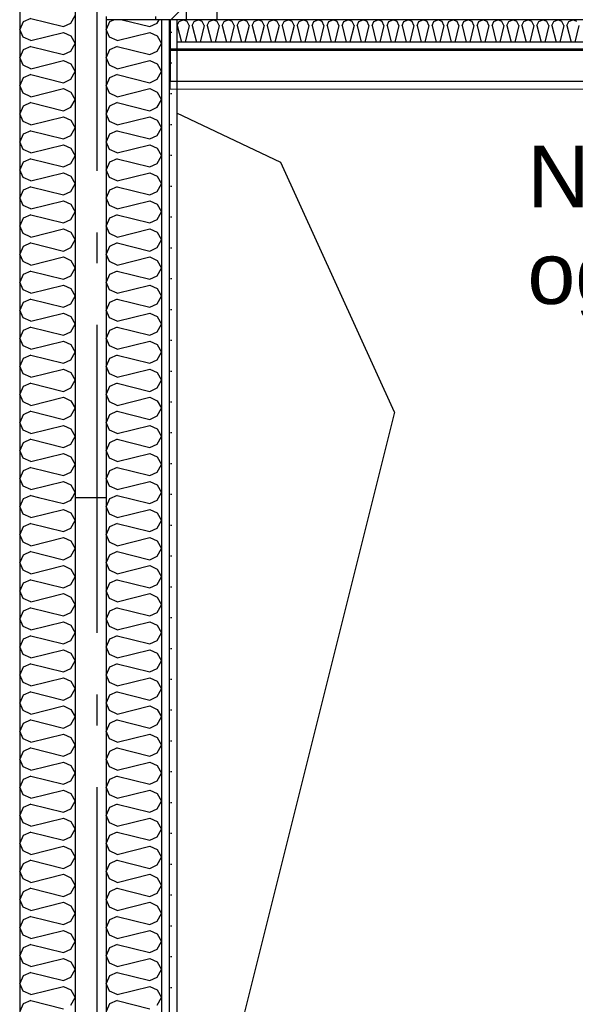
# Model space of a CAD drawing. Header units: millimetres. Extents: x -8544 to 51179, y -2070 to 23603.
# Tile 122 of 174: x 25692 to 26593, y 5248 to 6845. Entities that reach past the tile are written whole.
import ezdxf
from ezdxf.enums import TextEntityAlignment as Align

# ---------------------------------------------------------------- set-up
doc = ezdxf.new("R2010")
doc.units = ezdxf.units.MM
doc.header["$LTSCALE"] = 0.5
doc.header["$MEASUREMENT"] = 0
doc.linetypes.add('Akselinje', pattern=[1500, 1000, -200, 100, -200])
doc.linetypes.add('PLINE', pattern=[0])
for name, color, linetype in [('223- Bjelker', 7, 'Continuous'), ('223- Bjelker (Skravur)', 7, 'Continuous'), ('242- Ikke-bærende innervegger', 7, 'Continuous'), ('242- Ikke-bærende innervegger (Skravur)', 7, 'Continuous'), ('242- Ikke-bærende innervegger (Skravur)(Nye konstruksjoner)', 7, 'Continuous'), ('242- Ikke-bærende innervegger(Nye konstruksjoner)', 7, 'Continuous'), ('256- Faste himlinger og overflatebehandling (Skravur)(Nye konstruksjoner)', 7, 'Continuous'), ('256- Faste himlinger og overflatebehandling(Nye konstruksjoner)', 7, 'Continuous'), ('261- Primærkonstruksjon (tak)', 7, 'Continuous'), ('82-- Modullinjer', 7, 'Continuous'), ('832- Tekst bygning(Nye konstruksjoner)', 7, 'Continuous')]:
    doc.layers.add(name, color=color, linetype=linetype)
doc.layers.add('236- Innvendig kledning og overflate(Nye konstruksjoner)', color=7, linetype='Continuous', lineweight=0)
doc.styles.add('GENERATED_STYLE_1', font='arial.ttf')
doc.styles.add('GENERATED_STYLE_3', font='arial.ttf')
doc.dimstyles.new('GENERATED_STYLE__2', dxfattribs={"dimtxt": 0.18, "dimasz": 182.4, "dimexe": 0.18, "dimexo": 0.0625, "dimgap": 0, "dimtad": 0, "dimtih": 1, "dimtoh": 1, "dimdec": 4, "dimzin": 0, "dimdsep": 46, "dimcen": 0.09, "dimadec": 0, "dimazin": 0, "dimtfac": 1, "dimtdec": 4, "dimtmove": 0, "dimatfit": 3, "dimldrblk": 'ARROWHEAD_5', "dimfxl": 1, "dimtolj": 1, "dimtzin": 0, "dimarcsym": 0})
pattern_1 = [(270, (0, 0), (86.60254, 0), [0, -50]), (270, (43.3, -25), (86.60254, 0), [0, -50])]

# ---------------------------------------------------------------- blocks, each defined once
blk = doc.blocks.new('*X16')
at = {"layer": '242- Ikke-bærende innervegger (Skravur)', "linetype": 'PLINE'}
for p, q in [((25837.8, 6841.5), (25831.9, 6829.1)), ((25845.6, 6845.1), (25837.8, 6841.5)), ((25858.1, 6845.1), (25902.8, 6833.9)), ((25902.8, 6833.9), (25915, 6839.4)), ((25915, 6839.4), (25918.1, 6845.1)), ((25837.8, 6816.7), (25831.9, 6829.1)), ((25850, 6811.1), (25902.8, 6824.3)), ((25902.8, 6824.3), (25915, 6818.8)), ((25850, 6811.1), (25837.8, 6816.7)), ((25915, 6818.8), (25921.9, 6806.3)), ((25915, 6793.9), (25921.9, 6806.3)), ((25837.8, 6796), (25831.9, 6783.6)), ((25850, 6801.6), (25837.8, 6796)), ((25850, 6801.6), (25902.8, 6788.4)), ((25902.8, 6788.4), (25915, 6793.9)), ((25837.8, 6771.1), (25831.9, 6783.6)), ((25850, 6765.6), (25902.8, 6778.8)), ((25902.8, 6778.8), (25915, 6773.2)), ((25850, 6765.6), (25837.8, 6771.1)), ((25915, 6773.2), (25921.9, 6760.8)), ((25915, 6748.4), (25921.9, 6760.8)), ((25837.8, 6750.5), (25831.9, 6738.1)), ((25850, 6756), (25837.8, 6750.5)), ((25850, 6756), (25902.8, 6742.8)), ((25902.8, 6742.8), (25915, 6748.4)), ((25837.8, 6725.6), (25831.9, 6738.1)), ((25850, 6720.1), (25837.8, 6725.6)), ((25850, 6720.1), (25902.8, 6733.3)), ((25902.8, 6733.3), (25915, 6727.7)), ((25915, 6727.7), (25921.9, 6715.3)), ((25850, 6710.5), (25837.8, 6705)), ((25850, 6710.5), (25902.8, 6697.3)), ((25915, 6702.9), (25921.9, 6715.3)), ((25837.8, 6705), (25831.9, 6692.5)), ((25902.8, 6697.3), (25915, 6702.9)), ((25837.8, 6680.1), (25831.9, 6692.5)), ((25850, 6674.5), (25837.8, 6680.1)), ((25850, 6674.5), (25902.8, 6687.7)), ((25902.8, 6687.7), (25915, 6682.2)), ((25915, 6682.2), (25921.9, 6669.8)), ((25850, 6665), (25837.8, 6659.4)), ((25850, 6665), (25902.8, 6651.8)), ((25915, 6657.3), (25921.9, 6669.8)), ((25837.8, 6659.4), (25831.9, 6647)), ((25837.8, 6634.6), (25831.9, 6647)), ((25902.8, 6651.8), (25915, 6657.3)), ((25850, 6629), (25837.8, 6634.6)), ((25850, 6629), (25902.8, 6642.2)), ((25902.8, 6642.2), (25915, 6636.7)), ((25915, 6636.7), (25921.9, 6624.2)), ((25837.8, 6613.9), (25831.9, 6601.5)), ((25850, 6619.5), (25837.8, 6613.9)), ((25850, 6619.5), (25902.8, 6606.3)), ((25915, 6611.8), (25921.9, 6624.2)), ((25837.8, 6589), (25831.9, 6601.5)), ((25902.8, 6606.3), (25915, 6611.8)), ((25850, 6583.5), (25837.8, 6589)), ((25850, 6583.5), (25902.8, 6596.7)), ((25902.8, 6596.7), (25915, 6591.1)), ((25915, 6591.1), (25921.9, 6578.7)), ((25837.8, 6568.4), (25831.9, 6555.9)), ((25850, 6573.9), (25837.8, 6568.4)), ((25850, 6573.9), (25902.8, 6560.7)), ((25902.8, 6560.7), (25915, 6566.3)), ((25915, 6566.3), (25921.9, 6578.7)), ((25837.8, 6543.5), (25831.9, 6555.9)), ((25850, 6538), (25902.8, 6551.2)), ((25902.8, 6551.2), (25915, 6545.6)), ((25850, 6538), (25837.8, 6543.5)), ((25915, 6545.6), (25921.9, 6533.2)), ((25837.8, 6522.8), (25831.9, 6510.4)), ((25850, 6528.4), (25837.8, 6522.8)), ((25850, 6528.4), (25902.8, 6515.2)), ((25902.8, 6515.2), (25915, 6520.7)), ((25915, 6520.7), (25921.9, 6533.2)), ((25837.8, 6498), (25831.9, 6510.4)), ((25850, 6492.4), (25902.8, 6505.6)), ((25902.8, 6505.6), (25915, 6500.1)), ((25850, 6492.4), (25837.8, 6498)), ((25915, 6500.1), (25921.9, 6487.7)), ((25915, 6475.2), (25921.9, 6487.7)), ((25837.8, 6477.3), (25831.9, 6464.9)), ((25850, 6482.9), (25837.8, 6477.3)), ((25850, 6482.9), (25902.8, 6469.7)), ((25902.8, 6469.7), (25915, 6475.2)), ((25837.8, 6452.5), (25831.9, 6464.9)), ((25850, 6446.9), (25902.8, 6460.1)), ((25902.8, 6460.1), (25915, 6454.6)), ((25915, 6454.6), (25921.9, 6442.1)), ((25850, 6446.9), (25837.8, 6452.5)), ((25915, 6429.7), (25921.9, 6442.1)), ((25837.8, 6431.8), (25831.9, 6419.4)), ((25850, 6437.3), (25837.8, 6431.8)), ((25850, 6437.3), (25902.8, 6424.1)), ((25902.8, 6424.1), (25915, 6429.7)), ((25837.8, 6406.9), (25831.9, 6419.4)), ((25850, 6401.4), (25837.8, 6406.9)), ((25850, 6401.4), (25902.8, 6414.6)), ((25902.8, 6414.6), (25915, 6409)), ((25915, 6409), (25921.9, 6396.6)), ((25850, 6391.8), (25837.8, 6386.3)), ((25850, 6391.8), (25902.8, 6378.6)), ((25915, 6384.2), (25921.9, 6396.6)), ((25837.8, 6386.3), (25831.9, 6373.8)), ((25902.8, 6378.6), (25915, 6384.2)), ((25837.8, 6361.4), (25831.9, 6373.8)), ((25850, 6355.9), (25837.8, 6361.4)), ((25850, 6355.9), (25902.8, 6369.1)), ((25902.8, 6369.1), (25915, 6363.5)), ((25915, 6363.5), (25921.9, 6351.1)), ((25850, 6346.3), (25837.8, 6340.7)), ((25850, 6346.3), (25902.8, 6333.1)), ((25915, 6338.6), (25921.9, 6351.1)), ((25837.8, 6340.7), (25831.9, 6328.3)), ((25837.8, 6315.9), (25831.9, 6328.3)), ((25902.8, 6333.1), (25915, 6338.6)), ((25850, 6310.3), (25837.8, 6315.9)), ((25850, 6310.3), (25902.8, 6323.5)), ((25902.8, 6323.5), (25915, 6318)), ((25915, 6318), (25921.9, 6305.5)), ((25837.8, 6295.2), (25831.9, 6282.8)), ((25850, 6300.8), (25837.8, 6295.2)), ((25850, 6300.8), (25902.8, 6287.6)), ((25915, 6293.1), (25921.9, 6305.5)), ((25837.8, 6270.3), (25831.9, 6282.8)), ((25902.8, 6287.6), (25915, 6293.1)), ((25850, 6264.8), (25837.8, 6270.3)), ((25850, 6264.8), (25902.8, 6278)), ((25902.8, 6278), (25915, 6272.4)), ((25915, 6272.4), (25921.9, 6260)), ((25837.8, 6249.7), (25831.9, 6237.3)), ((25850, 6255.2), (25837.8, 6249.7)), ((25850, 6255.2), (25902.8, 6242)), ((25902.8, 6242), (25915, 6247.6)), ((25915, 6247.6), (25921.9, 6260)), ((25837.8, 6224.8), (25831.9, 6237.3)), ((25850, 6219.3), (25902.8, 6232.5)), ((25902.8, 6232.5), (25915, 6226.9)), ((25850, 6219.3), (25837.8, 6224.8)), ((25915, 6226.9), (25921.9, 6214.5)), ((25915, 6202.1), (25921.9, 6214.5)), ((25837.8, 6204.2), (25831.9, 6191.7)), ((25850, 6209.7), (25837.8, 6204.2)), ((25850, 6209.7), (25902.8, 6196.5)), ((25902.8, 6196.5), (25915, 6202.1)), ((25837.8, 6179.3), (25831.9, 6191.7)), ((25850, 6173.7), (25902.8, 6186.9)), ((25902.8, 6186.9), (25915, 6181.4)), ((25850, 6173.7), (25837.8, 6179.3)), ((25915, 6181.4), (25921.9, 6169)), ((25915, 6156.5), (25921.9, 6169)), ((25837.8, 6158.6), (25831.9, 6146.2)), ((25850, 6164.2), (25837.8, 6158.6)), ((25850, 6164.2), (25902.8, 6151)), ((25902.8, 6151), (25915, 6156.5)), ((25837.8, 6133.8), (25831.9, 6146.2)), ((25850, 6128.2), (25902.8, 6141.4)), ((25902.8, 6141.4), (25915, 6135.9)), ((25915, 6135.9), (25921.9, 6123.4)), ((25850, 6128.2), (25837.8, 6133.8)), ((25850, 6118.7), (25837.8, 6113.1)), ((25850, 6118.7), (25902.8, 6105.5)), ((25915, 6111), (25921.9, 6123.4)), ((25837.8, 6113.1), (25831.9, 6100.7)), ((25902.8, 6105.5), (25915, 6111)), ((25837.8, 6088.2), (25831.9, 6100.7)), ((25850, 6082.7), (25837.8, 6088.2)), ((25850, 6082.7), (25902.8, 6095.9)), ((25902.8, 6095.9), (25915, 6090.3)), ((25915, 6090.3), (25921.9, 6077.9)), ((25850, 6073.1), (25837.8, 6067.6)), ((25850, 6073.1), (25902.8, 6059.9)), ((25915, 6065.5), (25921.9, 6077.9)), ((25837.8, 6067.6), (25831.9, 6055.1)), ((25837.8, 6042.7), (25831.9, 6055.1)), ((25902.8, 6059.9), (25915, 6065.5)), ((25850, 6037.2), (25837.8, 6042.7)), ((25850, 6037.2), (25902.8, 6050.4)), ((25902.8, 6050.4), (25915, 6044.8)), ((25915, 6044.8), (25921.9, 6032.4)), ((25850, 6027.6), (25837.8, 6022)), ((25850, 6027.6), (25902.8, 6014.4)), ((25915, 6019.9), (25921.9, 6032.4)), ((25837.8, 6022), (25831.9, 6009.6)), ((25837.8, 5997.2), (25831.9, 6009.6)), ((25902.8, 6014.4), (25915, 6019.9)), ((25850, 5991.6), (25837.8, 5997.2)), ((25850, 5991.6), (25902.8, 6004.8)), ((25902.8, 6004.8), (25915, 5999.3)), ((25915, 5999.3), (25921.9, 5986.9)), ((25837.8, 5976.5), (25831.9, 5964.1)), ((25850, 5982.1), (25837.8, 5976.5)), ((25850, 5982.1), (25902.8, 5968.9)), ((25915, 5974.4), (25921.9, 5986.9)), ((25837.8, 5951.7), (25831.9, 5964.1)), ((25850, 5946.1), (25902.8, 5959.3)), ((25902.8, 5968.9), (25915, 5974.4)), ((25902.8, 5959.3), (25915, 5953.8)), ((25850, 5946.1), (25837.8, 5951.7)), ((25915, 5953.8), (25921.9, 5941.3)), ((25837.8, 5931), (25831.9, 5918.6)), ((25850, 5936.5), (25837.8, 5931)), ((25850, 5936.5), (25902.8, 5923.3)), ((25902.8, 5923.3), (25915, 5928.9)), ((25915, 5928.9), (25921.9, 5941.3)), ((25837.8, 5906.1), (25831.9, 5918.6)), ((25850, 5900.6), (25902.8, 5913.8)), ((25902.8, 5913.8), (25915, 5908.2)), ((25850, 5900.6), (25837.8, 5906.1)), ((25915, 5908.2), (25921.9, 5895.8)), ((25915, 5883.4), (25921.9, 5895.8)), ((25837.8, 5885.5), (25831.9, 5873)), ((25850, 5891), (25837.8, 5885.5)), ((25850, 5891), (25902.8, 5877.8)), ((25902.8, 5877.8), (25915, 5883.4)), ((25837.8, 5860.6), (25831.9, 5873)), ((25850, 5855.1), (25902.8, 5868.3)), ((25902.8, 5868.3), (25915, 5862.7)), ((25850, 5855.1), (25837.8, 5860.6)), ((25915, 5862.7), (25921.9, 5850.3)), ((25915, 5837.8), (25921.9, 5850.3)), ((25837.8, 5839.9), (25831.9, 5827.5)), ((25850, 5845.5), (25837.8, 5839.9)), ((25850, 5845.5), (25902.8, 5832.3)), ((25902.8, 5832.3), (25915, 5837.8)), ((25837.8, 5815.1), (25831.9, 5827.5)), ((25850, 5809.5), (25837.8, 5815.1)), ((25850, 5809.5), (25902.8, 5822.7)), ((25902.8, 5822.7), (25915, 5817.2)), ((25915, 5817.2), (25921.9, 5804.7)), ((25850, 5800), (25837.8, 5794.4)), ((25850, 5800), (25902.8, 5786.8)), ((25915, 5792.3), (25921.9, 5804.7)), ((25837.8, 5794.4), (25831.9, 5782)), ((25902.8, 5786.8), (25915, 5792.3)), ((25837.8, 5769.5), (25831.9, 5782)), ((25850, 5764), (25837.8, 5769.5)), ((25850, 5764), (25902.8, 5777.2)), ((25902.8, 5777.2), (25915, 5771.6)), ((25915, 5771.6), (25921.9, 5759.2)), ((25850, 5754.4), (25837.8, 5748.9)), ((25850, 5754.4), (25902.8, 5741.2)), ((25915, 5746.8), (25921.9, 5759.2)), ((25837.8, 5748.9), (25831.9, 5736.5)), ((25837.8, 5724), (25831.9, 5736.5)), ((25902.8, 5741.2), (25915, 5746.8)), ((25850, 5718.5), (25837.8, 5724)), ((25850, 5718.5), (25902.8, 5731.7)), ((25902.8, 5731.7), (25915, 5726.1)), ((25915, 5726.1), (25921.9, 5713.7)), ((25837.8, 5703.4), (25831.9, 5690.9)), ((25850, 5708.9), (25837.8, 5703.4)), ((25850, 5708.9), (25902.8, 5695.7)), ((25915, 5701.3), (25921.9, 5713.7)), ((25837.8, 5678.5), (25831.9, 5690.9)), ((25902.8, 5695.7), (25915, 5701.3)), ((25850, 5672.9), (25837.8, 5678.5)), ((25850, 5672.9), (25902.8, 5686.1)), ((25902.8, 5686.1), (25915, 5680.6)), ((25915, 5680.6), (25921.9, 5668.2)), ((25837.8, 5657.8), (25831.9, 5645.4)), ((25850, 5663.4), (25837.8, 5657.8)), ((25850, 5663.4), (25902.8, 5650.2)), ((25902.8, 5650.2), (25915, 5655.7)), ((25915, 5655.7), (25921.9, 5668.2)), ((25837.8, 5633), (25831.9, 5645.4)), ((25850, 5627.4), (25902.8, 5640.6)), ((25902.8, 5640.6), (25915, 5635.1)), ((25850, 5627.4), (25837.8, 5633)), ((25915, 5635.1), (25921.9, 5622.6)), ((25837.8, 5612.3), (25831.9, 5599.9)), ((25850, 5617.8), (25837.8, 5612.3)), ((25850, 5617.8), (25902.8, 5604.7)), ((25902.8, 5604.7), (25915, 5610.2)), ((25915, 5610.2), (25921.9, 5622.6)), ((25837.8, 5587.4), (25831.9, 5599.9)), ((25850, 5581.9), (25902.8, 5595.1)), ((25902.8, 5595.1), (25915, 5589.5)), ((25850, 5581.9), (25837.8, 5587.4)), ((25915, 5589.5), (25921.9, 5577.1)), ((25915, 5564.7), (25921.9, 5577.1)), ((25837.8, 5566.8), (25831.9, 5554.3)), ((25850, 5572.3), (25837.8, 5566.8)), ((25850, 5572.3), (25902.8, 5559.1)), ((25902.8, 5559.1), (25915, 5564.7)), ((25837.8, 5541.9), (25831.9, 5554.3)), ((25850, 5536.4), (25902.8, 5549.6)), ((25902.8, 5549.6), (25915, 5544)), ((25915, 5544), (25921.9, 5531.6)), ((25850, 5536.4), (25837.8, 5541.9)), ((25915, 5519.1), (25921.9, 5531.6)), ((25837.8, 5521.2), (25831.9, 5508.8)), ((25850, 5526.8), (25837.8, 5521.2)), ((25850, 5526.8), (25902.8, 5513.6)), ((25902.8, 5513.6), (25915, 5519.1)), ((25837.8, 5496.4), (25831.9, 5508.8)), ((25850, 5490.8), (25837.8, 5496.4)), ((25850, 5490.8), (25902.8, 5504)), ((25902.8, 5504), (25915, 5498.5)), ((25915, 5498.5), (25921.9, 5486)), ((25850, 5481.3), (25837.8, 5475.7)), ((25850, 5481.3), (25902.8, 5468.1)), ((25915, 5473.6), (25921.9, 5486)), ((25837.8, 5475.7), (25831.9, 5463.3)), ((25902.8, 5468.1), (25915, 5473.6)), ((25837.8, 5450.9), (25831.9, 5463.3)), ((25850, 5445.3), (25837.8, 5450.9)), ((25850, 5445.3), (25902.8, 5458.5)), ((25902.8, 5458.5), (25915, 5453)), ((25915, 5453), (25921.9, 5440.5)), ((25850, 5435.7), (25837.8, 5430.2)), ((25850, 5435.7), (25902.8, 5422.5)), ((25915, 5428.1), (25921.9, 5440.5)), ((25837.8, 5430.2), (25831.9, 5417.8)), ((25837.8, 5405.3), (25831.9, 5417.8)), ((25902.8, 5422.5), (25915, 5428.1)), ((25850, 5399.8), (25837.8, 5405.3)), ((25850, 5399.8), (25902.8, 5413)), ((25902.8, 5413), (25915, 5407.4)), ((25915, 5407.4), (25921.9, 5395)), ((25837.8, 5384.7), (25831.9, 5372.2)), ((25850, 5390.2), (25837.8, 5384.7)), ((25850, 5390.2), (25902.8, 5377)), ((25915, 5382.6), (25921.9, 5395)), ((25837.8, 5359.8), (25831.9, 5372.2)), ((25902.8, 5377), (25915, 5382.6)), ((25850, 5354.3), (25837.8, 5359.8)), ((25850, 5354.3), (25902.8, 5367.4)), ((25902.8, 5367.4), (25915, 5361.9)), ((25915, 5361.9), (25921.9, 5349.5)), ((25837.8, 5339.1), (25831.9, 5326.7)), ((25850, 5344.7), (25837.8, 5339.1)), ((25850, 5344.7), (25902.8, 5331.5)), ((25902.8, 5331.5), (25915, 5337)), ((25915, 5337), (25921.9, 5349.5)), ((25837.8, 5314.3), (25831.9, 5326.7)), ((25850, 5308.7), (25902.8, 5321.9)), ((25902.8, 5321.9), (25915, 5316.4)), ((25850, 5308.7), (25837.8, 5314.3)), ((25915, 5316.4), (25921.9, 5303.9)), ((25915, 5291.5), (25921.9, 5303.9)), ((25837.8, 5293.6), (25831.9, 5281.2)), ((25850, 5299.2), (25837.8, 5293.6)), ((25850, 5299.2), (25902.8, 5286)), ((25902.8, 5286), (25915, 5291.5)), ((25837.8, 5268.7), (25831.9, 5281.2)), ((25850, 5263.2), (25902.8, 5276.4)), ((25902.8, 5276.4), (25915, 5270.8)), ((25850, 5263.2), (25837.8, 5268.7)), ((25915, 5270.8), (25921.9, 5258.4)), ((25915, 5246), (25921.9, 5258.4)), ((25837.8, 5248.1), (25831.9, 5235.6)), ((25850, 5253.6), (25837.8, 5248.1)), ((25850, 5253.6), (25902.8, 5240.4))]:
    blk.add_line(p, q, dxfattribs=at)
blk = doc.blocks.new('*X50')
at = {"layer": '256- Faste himlinger og overflatebehandling (Skravur)(Nye konstruksjoner)', "linetype": 'PLINE'}
for p, q in [((25947.5, 6835.4), (25950.5, 6841.9)), ((25950.5, 6841.9), (25957.1, 6845.1)), ((25963.7, 6841.9), (25957.1, 6845.1)), ((25966.7, 6835.4), (25963.7, 6841.9)), ((25971.8, 6835.4), (25974.8, 6841.9)), ((25974.8, 6841.9), (25981.4, 6845.1)), ((25988, 6841.9), (25981.4, 6845.1)), ((25991, 6835.4), (25988, 6841.9)), ((25996.1, 6835.4), (25999.1, 6841.9)), ((25999.1, 6841.9), (26005.7, 6845.1)), ((26012.4, 6841.9), (26005.7, 6845.1)), ((26015.3, 6835.4), (26012.4, 6841.9)), ((26020.4, 6835.4), (26023.4, 6841.9)), ((26023.4, 6841.9), (26030, 6845.1)), ((26036.7, 6841.9), (26030, 6845.1)), ((26039.6, 6835.4), (26036.7, 6841.9)), ((26044.7, 6835.4), (26047.7, 6841.9)), ((26047.7, 6841.9), (26054.3, 6845.1)), ((26061, 6841.9), (26054.3, 6845.1)), ((26063.9, 6835.4), (26061, 6841.9)), ((26069, 6835.4), (26072, 6841.9)), ((26072, 6841.9), (26078.6, 6845.1)), ((26085.3, 6841.9), (26078.6, 6845.1)), ((26088.2, 6835.4), (26085.3, 6841.9)), ((26093.3, 6835.4), (26096.3, 6841.9)), ((26096.3, 6841.9), (26102.9, 6845.1)), ((26109.6, 6841.9), (26102.9, 6845.1)), ((26112.5, 6835.4), (26109.6, 6841.9)), ((26117.6, 6835.4), (26120.6, 6841.9)), ((26120.6, 6841.9), (26127.2, 6845.1)), ((26133.9, 6841.9), (26127.2, 6845.1)), ((26136.8, 6835.4), (26133.9, 6841.9)), ((26141.9, 6835.4), (26144.9, 6841.9)), ((26144.9, 6841.9), (26151.5, 6845.1)), ((26158.2, 6841.9), (26151.5, 6845.1)), ((26161.1, 6835.4), (26158.2, 6841.9)), ((26166.2, 6835.4), (26169.2, 6841.9)), ((26169.2, 6841.9), (26175.8, 6845.1)), ((26182.5, 6841.9), (26175.8, 6845.1)), ((26185.4, 6835.4), (26182.5, 6841.9)), ((26190.5, 6835.4), (26193.5, 6841.9)), ((26193.5, 6841.9), (26200.1, 6845.1)), ((26206.8, 6841.9), (26200.1, 6845.1)), ((26209.7, 6835.4), (26206.8, 6841.9)), ((26214.9, 6835.4), (26217.8, 6841.9)), ((26217.8, 6841.9), (26224.5, 6845.1)), ((26231.1, 6841.9), (26224.5, 6845.1)), ((26234.1, 6835.4), (26231.1, 6841.9)), ((26239.2, 6835.4), (26242.1, 6841.9)), ((26242.1, 6841.9), (26248.8, 6845.1)), ((26255.4, 6841.9), (26248.8, 6845.1)), ((26258.4, 6835.4), (26255.4, 6841.9)), ((26263.5, 6835.4), (26266.4, 6841.9)), ((26266.4, 6841.9), (26273.1, 6845.1)), ((26279.7, 6841.9), (26273.1, 6845.1)), ((26282.7, 6835.4), (26279.7, 6841.9)), ((26287.8, 6835.4), (26290.7, 6841.9)), ((26290.7, 6841.9), (26297.4, 6845.1)), ((26304, 6841.9), (26297.4, 6845.1)), ((26307, 6835.4), (26304, 6841.9)), ((26312.1, 6835.4), (26315, 6841.9)), ((26315, 6841.9), (26321.7, 6845.1)), ((26328.3, 6841.9), (26321.7, 6845.1)), ((26331.3, 6835.4), (26328.3, 6841.9)), ((26336.4, 6835.4), (26339.3, 6841.9)), ((26339.3, 6841.9), (26346, 6845.1)), ((26352.6, 6841.9), (26346, 6845.1)), ((26355.6, 6835.4), (26352.6, 6841.9)), ((26360.7, 6835.4), (26363.6, 6841.9)), ((26363.6, 6841.9), (26370.3, 6845.1)), ((26376.9, 6841.9), (26370.3, 6845.1)), ((26379.9, 6835.4), (26376.9, 6841.9)), ((26385, 6835.4), (26387.9, 6841.9)), ((26387.9, 6841.9), (26394.6, 6845.1)), ((26401.2, 6841.9), (26394.6, 6845.1)), ((26404.2, 6835.4), (26401.2, 6841.9)), ((26409.3, 6835.4), (26412.3, 6841.9)), ((26412.3, 6841.9), (26418.9, 6845.1)), ((26425.5, 6841.9), (26418.9, 6845.1)), ((26428.5, 6835.4), (26425.5, 6841.9)), ((26433.6, 6835.4), (26436.6, 6841.9)), ((26436.6, 6841.9), (26443.2, 6845.1)), ((26449.8, 6841.9), (26443.2, 6845.1)), ((26452.8, 6835.4), (26449.8, 6841.9)), ((26457.9, 6835.4), (26460.9, 6841.9)), ((26460.9, 6841.9), (26467.5, 6845.1)), ((26474.1, 6841.9), (26467.5, 6845.1)), ((26477.1, 6835.4), (26474.1, 6841.9)), ((26482.2, 6835.4), (26485.2, 6841.9)), ((26485.2, 6841.9), (26491.8, 6845.1)), ((26498.4, 6841.9), (26491.8, 6845.1)), ((26501.4, 6835.4), (26498.4, 6841.9)), ((26506.5, 6835.4), (26509.5, 6841.9)), ((26509.5, 6841.9), (26516.1, 6845.1)), ((26522.7, 6841.9), (26516.1, 6845.1)), ((26525.7, 6835.4), (26522.7, 6841.9)), ((26530.8, 6835.4), (26533.8, 6841.9)), ((26533.8, 6841.9), (26540.4, 6845.1)), ((26547, 6841.9), (26540.4, 6845.1)), ((26550, 6835.4), (26547, 6841.9)), ((26555.1, 6835.4), (26558.1, 6841.9)), ((26558.1, 6841.9), (26564.7, 6845.1)), ((26571.4, 6841.9), (26564.7, 6845.1)), ((26574.3, 6835.4), (26571.4, 6841.9)), ((26579.4, 6835.4), (26582.4, 6841.9)), ((26582.4, 6841.9), (26589, 6845.1)), ((26595.7, 6841.9), (26589, 6845.1)), ((25947.5, 6835.4), (25954.2, 6808.8)), ((25966.7, 6835.4), (25960.1, 6808.8)), ((25971.8, 6835.4), (25978.5, 6808.8)), ((25991, 6835.4), (25984.4, 6808.8)), ((25996.1, 6835.4), (26002.8, 6808.8)), ((26015.3, 6835.4), (26008.7, 6808.8)), ((26020.4, 6835.4), (26027.1, 6808.8)), ((26039.6, 6835.4), (26033, 6808.8)), ((26044.7, 6835.4), (26051.4, 6808.8)), ((26063.9, 6835.4), (26057.3, 6808.8)), ((26069, 6835.4), (26075.7, 6808.8)), ((26088.2, 6835.4), (26081.6, 6808.8)), ((26093.3, 6835.4), (26100, 6808.8)), ((26112.5, 6835.4), (26105.9, 6808.8)), ((26117.6, 6835.4), (26124.3, 6808.8)), ((26136.8, 6835.4), (26130.2, 6808.8)), ((26141.9, 6835.4), (26148.6, 6808.8)), ((26161.1, 6835.4), (26154.5, 6808.8)), ((26166.2, 6835.4), (26172.9, 6808.8)), ((26185.4, 6835.4), (26178.8, 6808.8)), ((26190.5, 6835.4), (26197.2, 6808.8)), ((26209.7, 6835.4), (26203.1, 6808.8)), ((26214.9, 6835.4), (26221.5, 6808.8)), ((26234.1, 6835.4), (26227.4, 6808.8)), ((26239.2, 6835.4), (26245.8, 6808.8)), ((26258.4, 6835.4), (26251.7, 6808.8)), ((26263.5, 6835.4), (26270.1, 6808.8)), ((26282.7, 6835.4), (26276, 6808.8)), ((26287.8, 6835.4), (26294.4, 6808.8)), ((26307, 6835.4), (26300.3, 6808.8)), ((26312.1, 6835.4), (26318.7, 6808.8)), ((26331.3, 6835.4), (26324.6, 6808.8)), ((26336.4, 6835.4), (26343, 6808.8)), ((26355.6, 6835.4), (26348.9, 6808.8)), ((26360.7, 6835.4), (26367.3, 6808.8)), ((26379.9, 6835.4), (26373.2, 6808.8)), ((26385, 6835.4), (26391.6, 6808.8)), ((26404.2, 6835.4), (26397.5, 6808.8)), ((26409.3, 6835.4), (26415.9, 6808.8)), ((26428.5, 6835.4), (26421.8, 6808.8)), ((26433.6, 6835.4), (26440.2, 6808.8)), ((26452.8, 6835.4), (26446.1, 6808.8)), ((26457.9, 6835.4), (26464.5, 6808.8)), ((26477.1, 6835.4), (26470.4, 6808.8)), ((26482.2, 6835.4), (26488.9, 6808.8)), ((26501.4, 6835.4), (26494.7, 6808.8)), ((26506.5, 6835.4), (26513.2, 6808.8)), ((26525.7, 6835.4), (26519.1, 6808.8)), ((26530.8, 6835.4), (26537.5, 6808.8)), ((26550, 6835.4), (26543.4, 6808.8)), ((26555.1, 6835.4), (26561.8, 6808.8)), ((26574.3, 6835.4), (26567.7, 6808.8)), ((26579.4, 6835.4), (26586.1, 6808.8)), ((26598.6, 6835.4), (26592, 6808.8))]:
    blk.add_line(p, q, dxfattribs=at)
blk = doc.blocks.new('*X87')
at = {"layer": '242- Ikke-bærende innervegger (Skravur)', "linetype": 'PLINE'}
for p, q in [((25697.8, 6067.6), (25691.9, 6055.1)), ((25697.8, 6042.7), (25691.9, 6055.1)), ((25703.1, 6070), (25697.8, 6067.6)), ((25722.5, 6070), (25762.8, 6059.9)), ((25762.8, 6059.9), (25775, 6065.5)), ((25775, 6065.5), (25777.5, 6070)), ((25710, 6037.2), (25697.8, 6042.7)), ((25710, 6037.2), (25762.8, 6050.4)), ((25762.8, 6050.4), (25775, 6044.8)), ((25775, 6044.8), (25781.9, 6032.4)), ((25710, 6027.6), (25697.8, 6022)), ((25710, 6027.6), (25762.8, 6014.4)), ((25775, 6019.9), (25781.9, 6032.4)), ((25697.8, 6022), (25691.9, 6009.6)), ((25697.8, 5997.2), (25691.9, 6009.6)), ((25762.8, 6014.4), (25775, 6019.9)), ((25710, 5991.6), (25697.8, 5997.2)), ((25710, 5991.6), (25762.8, 6004.8)), ((25762.8, 6004.8), (25775, 5999.3)), ((25775, 5999.3), (25781.9, 5986.9)), ((25697.8, 5976.5), (25691.9, 5964.1)), ((25710, 5982.1), (25697.8, 5976.5)), ((25710, 5982.1), (25762.8, 5968.9)), ((25775, 5974.4), (25781.9, 5986.9)), ((25697.8, 5951.7), (25691.9, 5964.1)), ((25710, 5946.1), (25762.8, 5959.3)), ((25762.8, 5968.9), (25775, 5974.4)), ((25762.8, 5959.3), (25775, 5953.8)), ((25710, 5946.1), (25697.8, 5951.7)), ((25775, 5953.8), (25781.9, 5941.3)), ((25697.8, 5931), (25691.9, 5918.6)), ((25710, 5936.5), (25697.8, 5931)), ((25710, 5936.5), (25762.8, 5923.3)), ((25762.8, 5923.3), (25775, 5928.9)), ((25775, 5928.9), (25781.9, 5941.3)), ((25697.8, 5906.1), (25691.9, 5918.6)), ((25710, 5900.6), (25762.8, 5913.8)), ((25762.8, 5913.8), (25775, 5908.2)), ((25710, 5900.6), (25697.8, 5906.1)), ((25775, 5908.2), (25781.9, 5895.8)), ((25775, 5883.4), (25781.9, 5895.8)), ((25697.8, 5885.5), (25691.9, 5873)), ((25710, 5891), (25697.8, 5885.5)), ((25710, 5891), (25762.8, 5877.8)), ((25762.8, 5877.8), (25775, 5883.4)), ((25697.8, 5860.6), (25691.9, 5873)), ((25710, 5855.1), (25762.8, 5868.3)), ((25762.8, 5868.3), (25775, 5862.7)), ((25710, 5855.1), (25697.8, 5860.6)), ((25775, 5862.7), (25781.9, 5850.3)), ((25775, 5837.8), (25781.9, 5850.3)), ((25697.8, 5839.9), (25691.9, 5827.5)), ((25710, 5845.5), (25697.8, 5839.9)), ((25710, 5845.5), (25762.8, 5832.3)), ((25762.8, 5832.3), (25775, 5837.8)), ((25697.8, 5815.1), (25691.9, 5827.5)), ((25710, 5809.5), (25697.8, 5815.1)), ((25710, 5809.5), (25762.8, 5822.7)), ((25762.8, 5822.7), (25775, 5817.2)), ((25775, 5817.2), (25781.9, 5804.7)), ((25710, 5800), (25697.8, 5794.4)), ((25710, 5800), (25762.8, 5786.8)), ((25775, 5792.3), (25781.9, 5804.7)), ((25697.8, 5794.4), (25691.9, 5782)), ((25762.8, 5786.8), (25775, 5792.3)), ((25697.8, 5769.5), (25691.9, 5782)), ((25710, 5764), (25697.8, 5769.5)), ((25710, 5764), (25762.8, 5777.2)), ((25762.8, 5777.2), (25775, 5771.6)), ((25775, 5771.6), (25781.9, 5759.2)), ((25710, 5754.4), (25697.8, 5748.9)), ((25710, 5754.4), (25762.8, 5741.2)), ((25775, 5746.8), (25781.9, 5759.2)), ((25697.8, 5748.9), (25691.9, 5736.5)), ((25697.8, 5724), (25691.9, 5736.5)), ((25762.8, 5741.2), (25775, 5746.8)), ((25710, 5718.5), (25697.8, 5724)), ((25710, 5718.5), (25762.8, 5731.7)), ((25762.8, 5731.7), (25775, 5726.1)), ((25775, 5726.1), (25781.9, 5713.7)), ((25697.8, 5703.4), (25691.9, 5690.9)), ((25710, 5708.9), (25697.8, 5703.4)), ((25710, 5708.9), (25762.8, 5695.7)), ((25775, 5701.3), (25781.9, 5713.7)), ((25697.8, 5678.5), (25691.9, 5690.9)), ((25762.8, 5695.7), (25775, 5701.3)), ((25710, 5672.9), (25697.8, 5678.5)), ((25710, 5672.9), (25762.8, 5686.1)), ((25762.8, 5686.1), (25775, 5680.6)), ((25775, 5680.6), (25781.9, 5668.2)), ((25697.8, 5657.8), (25691.9, 5645.4)), ((25710, 5663.4), (25697.8, 5657.8)), ((25710, 5663.4), (25762.8, 5650.2)), ((25762.8, 5650.2), (25775, 5655.7)), ((25775, 5655.7), (25781.9, 5668.2)), ((25697.8, 5633), (25691.9, 5645.4)), ((25710, 5627.4), (25762.8, 5640.6)), ((25762.8, 5640.6), (25775, 5635.1)), ((25710, 5627.4), (25697.8, 5633)), ((25775, 5635.1), (25781.9, 5622.6)), ((25697.8, 5612.3), (25691.9, 5599.9)), ((25710, 5617.8), (25697.8, 5612.3)), ((25710, 5617.8), (25762.8, 5604.7)), ((25762.8, 5604.7), (25775, 5610.2)), ((25775, 5610.2), (25781.9, 5622.6)), ((25697.8, 5587.4), (25691.9, 5599.9)), ((25710, 5581.9), (25762.8, 5595.1)), ((25762.8, 5595.1), (25775, 5589.5)), ((25710, 5581.9), (25697.8, 5587.4)), ((25775, 5589.5), (25781.9, 5577.1)), ((25775, 5564.7), (25781.9, 5577.1)), ((25697.8, 5566.8), (25691.9, 5554.3)), ((25710, 5572.3), (25697.8, 5566.8)), ((25710, 5572.3), (25762.8, 5559.1)), ((25762.8, 5559.1), (25775, 5564.7)), ((25697.8, 5541.9), (25691.9, 5554.3)), ((25710, 5536.4), (25762.8, 5549.6)), ((25762.8, 5549.6), (25775, 5544)), ((25775, 5544), (25781.9, 5531.6)), ((25710, 5536.4), (25697.8, 5541.9)), ((25775, 5519.1), (25781.9, 5531.6)), ((25697.8, 5521.2), (25691.9, 5508.8)), ((25710, 5526.8), (25697.8, 5521.2)), ((25710, 5526.8), (25762.8, 5513.6)), ((25762.8, 5513.6), (25775, 5519.1)), ((25697.8, 5496.4), (25691.9, 5508.8)), ((25710, 5490.8), (25697.8, 5496.4)), ((25710, 5490.8), (25762.8, 5504)), ((25762.8, 5504), (25775, 5498.5)), ((25775, 5498.5), (25781.9, 5486)), ((25710, 5481.3), (25697.8, 5475.7)), ((25710, 5481.3), (25762.8, 5468.1)), ((25775, 5473.6), (25781.9, 5486)), ((25697.8, 5475.7), (25691.9, 5463.3)), ((25762.8, 5468.1), (25775, 5473.6)), ((25697.8, 5450.9), (25691.9, 5463.3)), ((25710, 5445.3), (25697.8, 5450.9)), ((25710, 5445.3), (25762.8, 5458.5)), ((25762.8, 5458.5), (25775, 5453)), ((25775, 5453), (25781.9, 5440.5)), ((25710, 5435.7), (25697.8, 5430.2)), ((25710, 5435.7), (25762.8, 5422.5)), ((25775, 5428.1), (25781.9, 5440.5)), ((25697.8, 5430.2), (25691.9, 5417.8)), ((25697.8, 5405.3), (25691.9, 5417.8)), ((25762.8, 5422.5), (25775, 5428.1)), ((25710, 5399.8), (25697.8, 5405.3)), ((25710, 5399.8), (25762.8, 5413)), ((25762.8, 5413), (25775, 5407.4)), ((25775, 5407.4), (25781.9, 5395)), ((25697.8, 5384.7), (25691.9, 5372.2)), ((25710, 5390.2), (25697.8, 5384.7)), ((25710, 5390.2), (25762.8, 5377)), ((25775, 5382.6), (25781.9, 5395)), ((25697.8, 5359.8), (25691.9, 5372.2)), ((25762.8, 5377), (25775, 5382.6)), ((25710, 5354.3), (25697.8, 5359.8)), ((25710, 5354.3), (25762.8, 5367.4)), ((25762.8, 5367.4), (25775, 5361.9)), ((25775, 5361.9), (25781.9, 5349.5)), ((25697.8, 5339.1), (25691.9, 5326.7)), ((25710, 5344.7), (25697.8, 5339.1)), ((25710, 5344.7), (25762.8, 5331.5)), ((25762.8, 5331.5), (25775, 5337)), ((25775, 5337), (25781.9, 5349.5)), ((25697.8, 5314.3), (25691.9, 5326.7)), ((25710, 5308.7), (25762.8, 5321.9)), ((25762.8, 5321.9), (25775, 5316.4)), ((25710, 5308.7), (25697.8, 5314.3)), ((25775, 5316.4), (25781.9, 5303.9)), ((25775, 5291.5), (25781.9, 5303.9)), ((25697.8, 5293.6), (25691.9, 5281.2)), ((25710, 5299.2), (25697.8, 5293.6)), ((25710, 5299.2), (25762.8, 5286)), ((25762.8, 5286), (25775, 5291.5)), ((25697.8, 5268.7), (25691.9, 5281.2)), ((25710, 5263.2), (25762.8, 5276.4)), ((25762.8, 5276.4), (25775, 5270.8)), ((25710, 5263.2), (25697.8, 5268.7)), ((25775, 5270.8), (25781.9, 5258.4)), ((25775, 5246), (25781.9, 5258.4)), ((25697.8, 5248.1), (25691.9, 5235.6)), ((25710, 5253.6), (25697.8, 5248.1)), ((25710, 5253.6), (25762.8, 5240.4))]:
    blk.add_line(p, q, dxfattribs=at)
blk = doc.blocks.new('*X89')
at = {"layer": '242- Ikke-bærende innervegger (Skravur)', "linetype": 'PLINE'}
for p, q in [((25697.8, 6841.5), (25691.9, 6829.1)), ((25710, 6847.1), (25697.8, 6841.5)), ((25710, 6847.1), (25762.8, 6833.9)), ((25762.8, 6833.9), (25775, 6839.4)), ((25775, 6839.4), (25781.9, 6851.9)), ((25697.8, 6816.7), (25691.9, 6829.1)), ((25710, 6811.1), (25762.8, 6824.3)), ((25762.8, 6824.3), (25775, 6818.8)), ((25710, 6811.1), (25697.8, 6816.7)), ((25775, 6818.8), (25781.9, 6806.3)), ((25775, 6793.9), (25781.9, 6806.3)), ((25697.8, 6796), (25691.9, 6783.6)), ((25710, 6801.6), (25697.8, 6796)), ((25710, 6801.6), (25762.8, 6788.4)), ((25762.8, 6788.4), (25775, 6793.9)), ((25697.8, 6771.1), (25691.9, 6783.6)), ((25710, 6765.6), (25762.8, 6778.8)), ((25762.8, 6778.8), (25775, 6773.2)), ((25710, 6765.6), (25697.8, 6771.1)), ((25775, 6773.2), (25781.9, 6760.8)), ((25775, 6748.4), (25781.9, 6760.8)), ((25697.8, 6750.5), (25691.9, 6738.1)), ((25710, 6756), (25697.8, 6750.5)), ((25710, 6756), (25762.8, 6742.8)), ((25762.8, 6742.8), (25775, 6748.4)), ((25697.8, 6725.6), (25691.9, 6738.1)), ((25710, 6720.1), (25697.8, 6725.6)), ((25710, 6720.1), (25762.8, 6733.3)), ((25762.8, 6733.3), (25775, 6727.7)), ((25775, 6727.7), (25781.9, 6715.3)), ((25710, 6710.5), (25697.8, 6705)), ((25710, 6710.5), (25762.8, 6697.3)), ((25775, 6702.9), (25781.9, 6715.3)), ((25697.8, 6705), (25691.9, 6692.5)), ((25762.8, 6697.3), (25775, 6702.9)), ((25697.8, 6680.1), (25691.9, 6692.5)), ((25710, 6674.5), (25697.8, 6680.1)), ((25710, 6674.5), (25762.8, 6687.7)), ((25762.8, 6687.7), (25775, 6682.2)), ((25775, 6682.2), (25781.9, 6669.8)), ((25710, 6665), (25697.8, 6659.4)), ((25710, 6665), (25762.8, 6651.8)), ((25775, 6657.3), (25781.9, 6669.8)), ((25697.8, 6659.4), (25691.9, 6647)), ((25697.8, 6634.6), (25691.9, 6647)), ((25762.8, 6651.8), (25775, 6657.3)), ((25710, 6629), (25697.8, 6634.6)), ((25710, 6629), (25762.8, 6642.2)), ((25762.8, 6642.2), (25775, 6636.7)), ((25775, 6636.7), (25781.9, 6624.2)), ((25697.8, 6613.9), (25691.9, 6601.5)), ((25710, 6619.5), (25697.8, 6613.9)), ((25710, 6619.5), (25762.8, 6606.3)), ((25775, 6611.8), (25781.9, 6624.2)), ((25697.8, 6589), (25691.9, 6601.5)), ((25762.8, 6606.3), (25775, 6611.8)), ((25710, 6583.5), (25697.8, 6589)), ((25710, 6583.5), (25762.8, 6596.7)), ((25762.8, 6596.7), (25775, 6591.1)), ((25775, 6591.1), (25781.9, 6578.7)), ((25697.8, 6568.4), (25691.9, 6555.9)), ((25710, 6573.9), (25697.8, 6568.4)), ((25710, 6573.9), (25762.8, 6560.7)), ((25762.8, 6560.7), (25775, 6566.3)), ((25775, 6566.3), (25781.9, 6578.7)), ((25697.8, 6543.5), (25691.9, 6555.9)), ((25710, 6538), (25762.8, 6551.2)), ((25762.8, 6551.2), (25775, 6545.6)), ((25710, 6538), (25697.8, 6543.5)), ((25775, 6545.6), (25781.9, 6533.2)), ((25697.8, 6522.8), (25691.9, 6510.4)), ((25710, 6528.4), (25697.8, 6522.8)), ((25710, 6528.4), (25762.8, 6515.2)), ((25762.8, 6515.2), (25775, 6520.7)), ((25775, 6520.7), (25781.9, 6533.2)), ((25697.8, 6498), (25691.9, 6510.4)), ((25710, 6492.4), (25762.8, 6505.6)), ((25762.8, 6505.6), (25775, 6500.1)), ((25710, 6492.4), (25697.8, 6498)), ((25775, 6500.1), (25781.9, 6487.7)), ((25775, 6475.2), (25781.9, 6487.7)), ((25697.8, 6477.3), (25691.9, 6464.9)), ((25710, 6482.9), (25697.8, 6477.3)), ((25710, 6482.9), (25762.8, 6469.7)), ((25762.8, 6469.7), (25775, 6475.2)), ((25697.8, 6452.5), (25691.9, 6464.9)), ((25710, 6446.9), (25762.8, 6460.1)), ((25762.8, 6460.1), (25775, 6454.6)), ((25775, 6454.6), (25781.9, 6442.1)), ((25710, 6446.9), (25697.8, 6452.5)), ((25775, 6429.7), (25781.9, 6442.1)), ((25697.8, 6431.8), (25691.9, 6419.4)), ((25710, 6437.3), (25697.8, 6431.8)), ((25710, 6437.3), (25762.8, 6424.1)), ((25762.8, 6424.1), (25775, 6429.7)), ((25697.8, 6406.9), (25691.9, 6419.4)), ((25710, 6401.4), (25697.8, 6406.9)), ((25710, 6401.4), (25762.8, 6414.6)), ((25762.8, 6414.6), (25775, 6409)), ((25775, 6409), (25781.9, 6396.6)), ((25710, 6391.8), (25697.8, 6386.3)), ((25710, 6391.8), (25762.8, 6378.6)), ((25775, 6384.2), (25781.9, 6396.6)), ((25697.8, 6386.3), (25691.9, 6373.8)), ((25762.8, 6378.6), (25775, 6384.2)), ((25697.8, 6361.4), (25691.9, 6373.8)), ((25710, 6355.9), (25697.8, 6361.4)), ((25710, 6355.9), (25762.8, 6369.1)), ((25762.8, 6369.1), (25775, 6363.5)), ((25775, 6363.5), (25781.9, 6351.1)), ((25710, 6346.3), (25697.8, 6340.7)), ((25710, 6346.3), (25762.8, 6333.1)), ((25775, 6338.6), (25781.9, 6351.1)), ((25697.8, 6340.7), (25691.9, 6328.3)), ((25697.8, 6315.9), (25691.9, 6328.3)), ((25762.8, 6333.1), (25775, 6338.6)), ((25710, 6310.3), (25697.8, 6315.9)), ((25710, 6310.3), (25762.8, 6323.5)), ((25762.8, 6323.5), (25775, 6318)), ((25775, 6318), (25781.9, 6305.5)), ((25697.8, 6295.2), (25691.9, 6282.8)), ((25710, 6300.8), (25697.8, 6295.2)), ((25710, 6300.8), (25762.8, 6287.6)), ((25775, 6293.1), (25781.9, 6305.5)), ((25697.8, 6270.3), (25691.9, 6282.8)), ((25762.8, 6287.6), (25775, 6293.1)), ((25710, 6264.8), (25697.8, 6270.3)), ((25710, 6264.8), (25762.8, 6278)), ((25762.8, 6278), (25775, 6272.4)), ((25775, 6272.4), (25781.9, 6260)), ((25697.8, 6249.7), (25691.9, 6237.3)), ((25710, 6255.2), (25697.8, 6249.7)), ((25710, 6255.2), (25762.8, 6242)), ((25762.8, 6242), (25775, 6247.6)), ((25775, 6247.6), (25781.9, 6260)), ((25697.8, 6224.8), (25691.9, 6237.3)), ((25710, 6219.3), (25762.8, 6232.5)), ((25762.8, 6232.5), (25775, 6226.9)), ((25710, 6219.3), (25697.8, 6224.8)), ((25775, 6226.9), (25781.9, 6214.5)), ((25775, 6202.1), (25781.9, 6214.5)), ((25697.8, 6204.2), (25691.9, 6191.7)), ((25710, 6209.7), (25697.8, 6204.2)), ((25710, 6209.7), (25762.8, 6196.5)), ((25762.8, 6196.5), (25775, 6202.1)), ((25697.8, 6179.3), (25691.9, 6191.7)), ((25710, 6173.7), (25762.8, 6186.9)), ((25762.8, 6186.9), (25775, 6181.4)), ((25710, 6173.7), (25697.8, 6179.3)), ((25775, 6181.4), (25781.9, 6169)), ((25775, 6156.5), (25781.9, 6169)), ((25697.8, 6158.6), (25691.9, 6146.2)), ((25710, 6164.2), (25697.8, 6158.6)), ((25710, 6164.2), (25762.8, 6151)), ((25762.8, 6151), (25775, 6156.5)), ((25697.8, 6133.8), (25691.9, 6146.2)), ((25710, 6128.2), (25762.8, 6141.4)), ((25762.8, 6141.4), (25775, 6135.9)), ((25775, 6135.9), (25781.9, 6123.4)), ((25710, 6128.2), (25697.8, 6133.8)), ((25710, 6118.7), (25697.8, 6113.1)), ((25710, 6118.7), (25762.8, 6105.5)), ((25775, 6111), (25781.9, 6123.4)), ((25697.8, 6113.1), (25691.9, 6100.7)), ((25762.8, 6105.5), (25775, 6111)), ((25697.8, 6088.2), (25691.9, 6100.7)), ((25710, 6082.7), (25697.8, 6088.2)), ((25710, 6082.7), (25762.8, 6095.9)), ((25762.8, 6095.9), (25775, 6090.3)), ((25775, 6090.3), (25781.9, 6077.9)), ((25710, 6073.1), (25703.1, 6070)), ((25710, 6073.1), (25722.5, 6070)), ((25777.5, 6070), (25781.9, 6077.9))]:
    blk.add_line(p, q, dxfattribs=at)
blk = doc.blocks.new('*X94')
at = {"layer": '242- Ikke-bærende innervegger (Skravur)(Nye konstruksjoner)', "linetype": 'PLINE'}
for p, q in [((26115.5, 6613.4), (25946.9, 6693.2)), ((26299.7, 6208.5), (26115.5, 6613.4)), ((26299.7, 6208.5), (25946.9, 4797.3))]:
    blk.add_line(p, q, dxfattribs=at)
blk = doc.blocks.new('Standard grid marker[10]', base_point=(25816.9, 12550))
at = {"layer": '82-- Modullinjer', "linetype": 'Akselinje'}
blk.add_line((25816.9, 12350), (25816.9, 1550), dxfattribs=at)
at = {"layer": '82-- Modullinjer', "style": 'GENERATED_STYLE_1'}
for tag, p in [('AC_MarkerText_1_0', (25816.9, 12887.5)), ('AC_MarkerText_1_1', (25816.9, 1187.5))]:
    blk.add_attdef(tag, text='', height=175, rotation=360, dxfattribs=at).set_placement(p, align=Align.TOP_CENTER)
blk = doc.blocks.new('ARROWHEAD_5')
at = {"linetype": 'Continuous'}
blk.add_hatch(color=256, dxfattribs=at).paths.add_polyline_path([(-1, 0.2679), (0, 0), (-1, -0.2679)])
blk.add_line((0, 0), (-1, 0), dxfattribs=at)

msp = doc.modelspace()

# ---------------------------------------------------------------- hatches: boundary and pattern name
at = {"layer": '223- Bjelker (Skravur)', "linetype": 'Continuous'}
h = msp.add_hatch(dxfattribs=at)
h.set_pattern_fill('Skrålinjer_3', color=256, style=0, pattern_type=2)
h.set_pattern_definition([(45, (0, 0), (-127.2792, 127.2792), [])])
h.paths.add_polyline_path([(26011.9, 7070.3), (25911.9, 7070.3), (25911.9, 6845.1), (26011.9, 6845.1)])
at = {"layer": '242- Ikke-bærende innervegger (Skravur)', "linetype": 'Continuous'}
h = msp.add_hatch(dxfattribs=at)
h.set_pattern_fill('Gips', color=256, style=0, pattern_type=2)
h.set_pattern_definition(pattern_1)
h.paths.add_polyline_path([(25921.9, 6845.1), (25921.9, 3650), (25934.4, 3650), (25934.4, 6845.1)])
h = msp.add_hatch(dxfattribs=at)
h.set_pattern_fill('Gips', color=256, style=0, pattern_type=2)
h.set_pattern_definition(pattern_1)
h.paths.add_polyline_path([(25934.4, 6845.1), (25934.4, 3650), (25946.9, 3650), (25946.9, 6845.1)])
h = msp.add_hatch(dxfattribs=at)
h.set_pattern_fill('Gips', color=256, style=0, pattern_type=2)
h.set_pattern_definition(pattern_1)
h.paths.add_polyline_path([(25691.9, 6070), (25679.4, 6070), (25679.4, 3650), (25691.9, 3650)])

# ---------------------------------------------------------------- linework, layer by layer
at = {"layer": '223- Bjelker', "linetype": 'PLINE'}
for p, q in [((26011.9, 7070.3), (26011.9, 6845.1)), ((25911.9, 6850), (25911.9, 6845.1))]:
    msp.add_line(p, q, dxfattribs=at)
at = {"layer": '223- Bjelker', "linetype": 'PLINE', "flags": 128}
msp.add_lwpolyline([(25961.9, 6845.1), (25946.9, 6845.1), (25936.2, 6845.1), (25934.4, 6845.1), (25921.9, 6845.1), (25911.9, 6845.1)], dxfattribs=at)
at = {"layer": '236- Innvendig kledning og overflate(Nye konstruksjoner)', "linetype": 'PLINE'}
for p in [(25936.2, 6745), (28066.2, 6732.5)]:
    msp.add_line(p, (25936.2, 6732.5), dxfattribs=at)
at = {"layer": '242- Ikke-bærende innervegger', "linetype": 'PLINE'}
for p, q in [((25691.9, 8121.7), (25691.9, 6070)), ((25781.9, 7636.9), (25781.9, 6070)), ((25831.9, 6850), (25831.9, 6845.1)), ((25831.9, 6845.1), (25831.9, 3650)), ((25911.9, 6845.1), (25831.9, 6845.1)), ((25921.9, 6845.1), (25921.9, 3650)), ((25934.4, 6845.1), (25934.4, 3650)), ((25946.9, 6845.1), (25946.9, 6808.8)), ((25691.9, 6070), (25691.9, 3650)), ((25781.9, 6070), (25831.9, 6070)), ((25781.9, 6070), (25781.9, 3650))]:
    msp.add_line(p, q, dxfattribs=at)
at = {"layer": '242- Ikke-bærende innervegger(Nye konstruksjoner)', "linetype": 'PLINE'}
for p, q in [((25946.9, 6808.8), (25946.9, 3820)), ((28096.9, 6808.8), (25946.9, 6808.8))]:
    msp.add_line(p, q, dxfattribs=at)
at = {"layer": '256- Faste himlinger og overflatebehandling(Nye konstruksjoner)', "linetype": 'PLINE'}
for p, q in [((28066.2, 6797), (25936.2, 6797)), ((28066.2, 6795), (25936.2, 6795)), ((28066.2, 6745), (25936.2, 6745))]:
    msp.add_line(p, q, dxfattribs=at)
at = {"layer": '256- Faste himlinger og overflatebehandling(Nye konstruksjoner)', "linetype": 'PLINE', "flags": 128}
msp.add_lwpolyline([(25936.2, 6845.1), (25936.2, 6797), (25936.2, 6795), (25936.2, 6745)], dxfattribs=at)
at = {"layer": '261- Primærkonstruksjon (tak)', "linetype": 'PLINE'}
msp.add_line((25961.9, 7070.3), (25961.9, 6845.1), dxfattribs=at)
at = {"layer": '261- Primærkonstruksjon (tak)', "linetype": 'PLINE', "flags": 128}
msp.add_lwpolyline([(28121.9, 6845.1), (28066.2, 6845.1), (28021.9, 6845.1), (26011.9, 6845.1), (25961.9, 6845.1)], dxfattribs=at)

# ---------------------------------------------------------------- block references
at = {"layer": '242- Ikke-bærende innervegger'}
for name in ['*X89', '*X16', '*X87']:
    msp.add_blockref(name, (0, 0), dxfattribs=at)
at = {"layer": '242- Ikke-bærende innervegger(Nye konstruksjoner)'}
msp.add_blockref('*X94', (0, 0), dxfattribs=at)
at = {"layer": '256- Faste himlinger og overflatebehandling(Nye konstruksjoner)'}
msp.add_blockref('*X50', (0, 0), dxfattribs=at)
at = {"layer": '82-- Modullinjer', "linetype": 'PLINE'}
msp.add_blockref('Standard grid marker[10]', (25816.9, 12550), dxfattribs=at)

# ---------------------------------------------------------------- texts
at = {"layer": '832- Tekst bygning(Nye konstruksjoner)', "linetype": 'Continuous', "insert": (26515.3, 6353.7), "char_height": 100, "attachment_point": 7, "line_spacing_factor": 0.940384, "style": 'GENERATED_STYLE_3'}
msp.add_mtext('\\A1;{\\pql;\\fArial|b0|i0|c0|p0;\\W1.000000;Ny isolering\\fArial|b0|i0|c0|p0;\\W1.000000; \\P\\pql;\\fArial|b0|i0|c0|p0;\\W1.000000;og\\fArial|b0|i0|c0|p0;\\W1.000000; dampsperre, }', dxfattribs=at)

# ---------------------------------------------------------------- leaders
at = {"layer": '832- Tekst bygning(Nye konstruksjoner)', "linetype": 'PLINE', "annotation_type": 0, "has_hookline": 1, "hookline_direction": 1, "text_width": 960.5}
msp.add_leader([(27811.6, 6797), (27545.2, 6353.7), (27696.4, 6308.3), (27514, 6308.3)], dimstyle='GENERATED_STYLE__2', dxfattribs=at)

doc.saveas('drawing.dxf')
